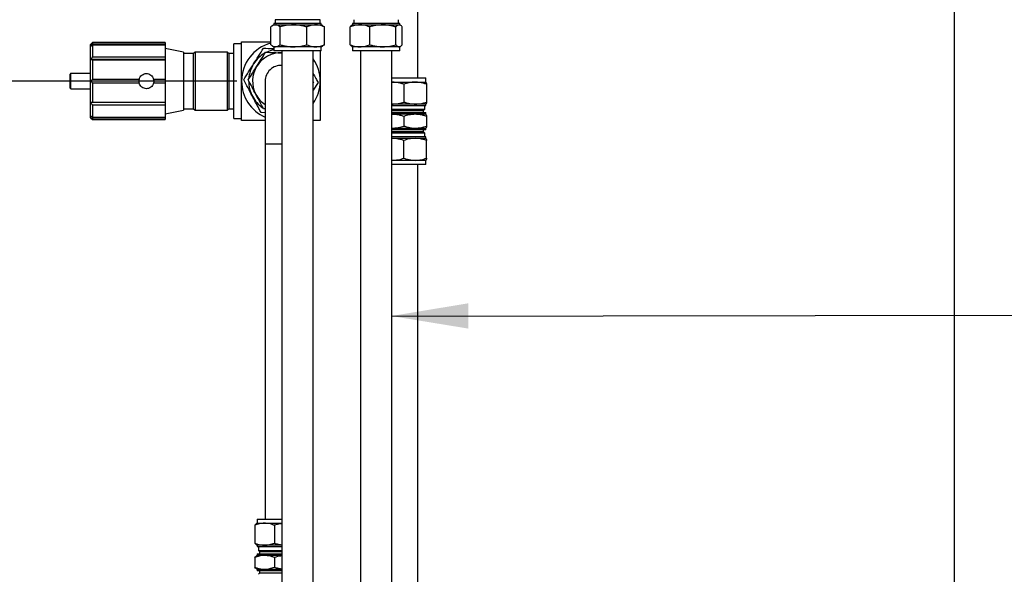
# Paper-space layout 'Sheet1' of a CAD drawing. Header units: millimetres. Extents: x 0 to 23548, y 0 to 16632.
# Tile 100 of 143: x 9489 to 10116, y 6662 to 7015. Entities that reach past the tile are written whole.
import ezdxf

# ---------------------------------------------------------------- set-up
doc = ezdxf.new("R2010")
doc.units = ezdxf.units.MM
doc.linetypes.add('SLD-Sólida', pattern=[0])
doc.layers.add('DETALHAMENTO', color=8, linetype='SLD-Sólida')
doc.styles.add('SLDTEXTSTYLE2', font='CALIBRI.TTF')
doc.styles.get("Standard").update_dxf_attribs({"font": 'CALIBRI.TTF'})
doc.dimstyles.new('SLDDIMSTYLE1', dxfattribs={"dimtxt": 72.8, "dimasz": 49, "dimexe": 0, "dimexo": 0.0625, "dimgap": 18.2, "dimtad": 1, "dimdec": 0, "dimrnd": 1e-09, "dimzin": 12, "dimdsep": 46, "dimtxsty": 'SLDTEXTSTYLE2', "dimsah": 1, "dimcen": 0.09, "dimadec": 0, "dimazin": 3, "dimtfac": 1, "dimtdec": 0, "dimtofl": 0, "dimtmove": 0, "dimatfit": 3, "dimfxl": 0, "dimfrac": 2, "dimtolj": 1, "dimtzin": 12, "dimarcsym": 0})
doc.dimstyles.new('SLDDIMSTYLE3', dxfattribs={"dimtxt": 0.18, "dimasz": 49, "dimexe": 0, "dimexo": 0.0625, "dimgap": 0, "dimtad": 0, "dimtih": 1, "dimtoh": 1, "dimdec": 0, "dimrnd": 1e-09, "dimzin": 0, "dimdsep": 46, "dimtxsty": 'Standard', "dimsah": 1, "dimcen": 0.09, "dimadec": 0, "dimazin": 0, "dimtfac": 49, "dimtdec": 0, "dimtofl": 0, "dimtmove": 0, "dimatfit": 3, "dimfxl": 0, "dimfrac": 2, "dimtolj": 1, "dimtzin": 0, "dimarcsym": 0})

# ---------------------------------------------------------------- blocks, each defined once
blk = doc.blocks.new('_D_11')
at = {"layer": 'DETALHAMENTO', "ltscale": 28}
for p, q in [((9627.58, 6975.51), (9168.79, 6975.51)), ((9196.79, 6975.51), (9196.79, 3414.01)), ((9678.18, 3414.01), (9168.79, 3414.01))]:
    blk.add_line(p, q, dxfattribs=at)
for points in [[(9196.79, 6975.51), (9184.89, 6926.51), (9208.69, 6926.51)], [(9196.79, 3414.01), (9208.69, 3463.01), (9184.89, 3463.01)]]:
    blk.add_solid(points, dxfattribs=at)
at = {"layer": 'DETALHAMENTO', "ltscale": 28, "insert": (9099.73, 5096.28), "char_height": 72.8, "attachment_point": 1, "rotation": 90, "style": 'SLDTEXTSTYLE2'}
blk.add_mtext('3562', dxfattribs=at)
blk = doc.blocks.new('_D_18')
at = {"layer": 'DETALHAMENTO', "ltscale": 28}
for p, q in [((9760.11, 8774.67), (10111.82, 8774.67)), ((10083.82, 8774.67), (10083.82, 3470.01))]:
    blk.add_line(p, q, dxfattribs=at)
for points in [[(10083.82, 8774.67), (10071.92, 8725.67), (10095.72, 8725.67)], [(10083.82, 3470.01), (10095.72, 3519.01), (10071.92, 3519.01)]]:
    blk.add_solid(points, dxfattribs=at)
at = {"layer": 'DETALHAMENTO', "ltscale": 28, "insert": (9986.75, 6023.86), "char_height": 72.8, "attachment_point": 1, "rotation": 90, "style": 'SLDTEXTSTYLE2'}
blk.add_mtext('5305', dxfattribs=at)
blk = doc.blocks.new('_D_20')
at = {"layer": 'DETALHAMENTO', "ltscale": 28}
for p, q in [((9638.18, 8002.93), (8765.58, 8002.93)), ((8793.58, 8002.93), (8793.58, 3414.01)), ((9678.18, 3414.01), (8765.58, 3414.01))]:
    blk.add_line(p, q, dxfattribs=at)
for points in [[(8793.58, 8002.93), (8781.68, 7953.93), (8805.48, 7953.93)], [(8793.58, 3414.01), (8805.48, 3463.01), (8781.68, 3463.01)]]:
    blk.add_solid(points, dxfattribs=at)
at = {"layer": 'DETALHAMENTO', "ltscale": 28, "insert": (8696.51, 5609.99), "char_height": 72.8, "attachment_point": 1, "rotation": 90, "style": 'SLDTEXTSTYLE2'}
blk.add_mtext('4589', dxfattribs=at)
blk = doc.blocks.new('_D_21')
at = {"layer": 'DETALHAMENTO', "ltscale": 28}
for p, q in [((9704.74, 7275.51), (8989.58, 7275.51)), ((9017.58, 3470.01), (9017.58, 7275.51)), ((9728.18, 3470.01), (8989.58, 3470.01))]:
    blk.add_line(p, q, dxfattribs=at)
for points in [[(9017.58, 7275.51), (9005.68, 7226.51), (9029.48, 7226.51)], [(9017.58, 3470.01), (9029.48, 3519.01), (9005.68, 3519.01)]]:
    blk.add_solid(points, dxfattribs=at)
at = {"layer": 'DETALHAMENTO', "ltscale": 28, "insert": (8920.51, 5274.28), "char_height": 72.8, "attachment_point": 1, "rotation": 90, "style": 'SLDTEXTSTYLE2'}
blk.add_mtext('3806', dxfattribs=at)

psp = doc.layouts.new('Sheet1')

# ---------------------------------------------------------------- linework, layer by layer
at = {"color": 7, "linetype": 'SLD-Sólida', "lineweight": 25, "ltscale": 28}
for p, q in [((9742.744, 6977.511), (9742.744, 7235.511)), ((9651.889, 7014.569), (9651.889, 7012.175)), ((9680.246, 7014.569), (9651.889, 7014.569)), ((9680.464, 7014.569), (9680.246, 7014.569)), ((9680.464, 7012.175), (9680.464, 7014.569)), ((9701.889, 7014.569), (9701.889, 7012.175)), ((9730.464, 7012.175), (9730.464, 7014.569)), ((9649.119, 6998.639), (9649.119, 7009.96)), ((9651.176, 7011.3), (9650.198, 7010.735)), ((9651.176, 7012.175), (9651.176, 7011.3)), ((9680.948, 7012.175), (9651.176, 7012.175)), ((9651.176, 7011.3), (9652.08, 7011.3)), ((9652.08, 7011.3), (9663.57, 7011.3)), ((9655.042, 6998.639), (9655.042, 7009.96)), ((9663.57, 7011.3), (9677.666, 7011.3)), ((9672.099, 6998.639), (9672.099, 7009.96)), ((9677.666, 7011.3), (9681.176, 7011.3)), ((9681.176, 7012.175), (9680.948, 7012.175)), ((9681.176, 7011.3), (9681.176, 7012.175)), ((9682.154, 7010.735), (9681.176, 7011.3)), ((9682.138, 7010.707), (9683.233, 7009.96)), ((9683.233, 6998.639), (9683.233, 7009.96)), ((9699.556, 6998.639), (9699.556, 7009.96)), ((9701.176, 7011.3), (9700.739, 7011.047)), ((9701.176, 7012.175), (9701.176, 7011.3)), ((9731.176, 7012.175), (9701.176, 7012.175)), ((9701.176, 7011.3), (9705.821, 7011.3)), ((9705.821, 7011.3), (9720.397, 7011.3)), ((9712.087, 6998.639), (9712.087, 7009.96)), ((9720.397, 7011.3), (9730.752, 7011.3)), ((9728.708, 6998.639), (9728.708, 7009.96)), ((9730.752, 7011.3), (9731.176, 7011.3)), ((9731.176, 7011.3), (9731.176, 7012.175)), ((9731.613, 7011.047), (9731.176, 7011.3)), ((9732.797, 6998.639), (9732.797, 7009.96)), ((9535.801, 7000.011), (9534.576, 6998.786)), ((9534.576, 6997.647), (9534.576, 6998.786)), ((9534.576, 6989.192), (9534.576, 6997.647)), ((9581.896, 7000.011), (9535.801, 7000.011)), ((9535.801, 7000.011), (9535.801, 6999.153)), ((9535.801, 6999.153), (9581.896, 6999.153)), ((9535.801, 6998.414), (9535.801, 6990.862)), ((9581.896, 6998.414), (9535.801, 6998.414)), ((9581.896, 7000.011), (9581.896, 6999.153)), ((9581.896, 6999.153), (9581.896, 6998.414)), ((9581.896, 6998.414), (9581.896, 6990.862)), ((9593.726, 6993.886), (9581.896, 6996.336)), ((9630.576, 6999.261), (9625.576, 6999.261)), ((9625.576, 6951.761), (9625.576, 6999.261)), ((9650.206, 6997.86), (9651.176, 6997.3)), ((9651.176, 6997.3), (9651.176, 6994.675)), ((9652.08, 6997.3), (9651.176, 6997.3)), ((9663.57, 6997.3), (9652.08, 6997.3)), ((9677.666, 6997.3), (9663.57, 6997.3)), ((9681.176, 6997.3), (9677.666, 6997.3)), ((9681.176, 6997.3), (9682.146, 6997.86)), ((9681.176, 6994.675), (9681.176, 6997.3)), ((9700.709, 6997.569), (9701.176, 6997.3)), ((9701.176, 6997.3), (9701.176, 6994.675)), ((9705.821, 6997.3), (9701.176, 6997.3)), ((9720.397, 6997.3), (9705.821, 6997.3)), ((9730.752, 6997.3), (9720.397, 6997.3)), ((9731.176, 6997.3), (9730.752, 6997.3)), ((9731.176, 6997.3), (9731.643, 6997.569)), ((9731.176, 6994.675), (9731.176, 6997.3)), ((9534.576, 6975.511), (9534.576, 6989.192)), ((9581.896, 6989.192), (9534.576, 6989.192)), ((9535.801, 6990.862), (9581.896, 6990.862)), ((9535.801, 6988.927), (9535.801, 6976.707)), ((9581.896, 6988.927), (9535.801, 6988.927)), ((9581.896, 6990.862), (9581.896, 6989.192)), ((9581.896, 6989.192), (9581.896, 6988.927)), ((9581.896, 6988.927), (9581.896, 6976.707)), ((9593.726, 6993.886), (9593.726, 6957.136)), ((9600.096, 6993.15), (9593.726, 6993.15)), ((9600.957, 6994.011), (9600.096, 6993.15)), ((9600.096, 6957.871), (9600.096, 6993.15)), ((9621.531, 6994.011), (9600.957, 6994.011)), ((9600.957, 6994.011), (9600.957, 6957.011)), ((9622.391, 6993.15), (9621.531, 6994.011)), ((9621.531, 6957.011), (9621.531, 6994.011)), ((9625.576, 6993.15), (9622.391, 6993.15)), ((9622.391, 6993.15), (9622.391, 6957.871)), ((9680.948, 6994.675), (9651.176, 6994.675)), ((9656.176, 6994.675), (9656.176, 5503.011)), ((9676.176, 5503.011), (9676.176, 6994.675)), ((9681.176, 6994.675), (9680.948, 6994.675)), ((9731.176, 6994.675), (9701.176, 6994.675)), ((9706.176, 6994.675), (9706.176, 5503.011)), ((9726.176, 5503.011), (9726.176, 6994.675)), ((9521.576, 6971.111), (9521.576, 6979.911)), ((9534.576, 6980.411), (9522.076, 6980.411)), ((9522.076, 6970.611), (9522.076, 6980.411)), ((9535.801, 6976.707), (9565.467, 6976.707)), ((9574.665, 6976.707), (9581.896, 6976.707)), ((9581.896, 6976.707), (9581.896, 6975.511)), ((9726.176, 6977.511), (9747.744, 6977.511)), ((9747.744, 6974.886), (9747.744, 6977.511)), ((9522.076, 6970.611), (9534.576, 6970.611)), ((9565.166, 6975.511), (9534.576, 6975.511)), ((9534.576, 6961.83), (9534.576, 6975.511)), ((9535.801, 6974.315), (9535.801, 6962.095)), ((9565.467, 6974.315), (9535.801, 6974.315)), ((9581.896, 6974.315), (9574.665, 6974.315)), ((9581.896, 6975.511), (9574.966, 6975.511)), ((9581.896, 6975.511), (9581.896, 6974.315)), ((9581.896, 6974.315), (9581.896, 6962.095)), ((9645.576, 6975.511), (9645.576, 6935.511)), ((9676.176, 6975.049), (9676.346, 6974.727)), ((9676.346, 6974.727), (9676.176, 6974.457)), ((9679.231, 6974.618), (9676.176, 6969.76)), ((9726.038, 6974.886), (9741.011, 6974.886)), ((9733.785, 6973.546), (9733.785, 6962.226)), ((9741.011, 6974.886), (9747.744, 6974.886)), ((9747.772, 6974.87), (9747.744, 6974.886)), ((9748.238, 6973.546), (9748.238, 6962.226)), ((9581.896, 6961.83), (9534.576, 6961.83)), ((9534.576, 6953.375), (9534.576, 6961.83)), ((9535.801, 6962.095), (9581.896, 6962.095)), ((9581.896, 6960.16), (9535.801, 6960.16)), ((9535.801, 6960.16), (9535.801, 6952.607)), ((9581.896, 6962.095), (9581.896, 6961.83)), ((9581.896, 6961.83), (9581.896, 6960.16)), ((9581.896, 6960.16), (9581.896, 6952.607)), ((9593.726, 6957.871), (9600.096, 6957.871)), ((9600.096, 6957.871), (9600.957, 6957.011)), ((9621.531, 6957.011), (9622.391, 6957.871)), ((9622.391, 6957.871), (9625.576, 6957.871)), ((9645.576, 6957.875), (9644.513, 6957.916)), ((9741.011, 6960.886), (9726.038, 6960.886)), ((9726.176, 6960.011), (9747.744, 6960.011)), ((9726.176, 6957.616), (9747.032, 6957.616)), ((9747.744, 6960.886), (9741.011, 6960.886)), ((9746.276, 6956.861), (9747.032, 6957.616)), ((9747.032, 6957.616), (9747.032, 6960.011)), ((9747.744, 6960.886), (9747.772, 6960.901)), ((9747.744, 6960.011), (9747.744, 6960.886)), ((9534.576, 6952.236), (9534.576, 6953.375)), ((9534.576, 6952.236), (9535.801, 6951.011)), ((9535.801, 6952.607), (9581.896, 6952.607)), ((9581.896, 6951.868), (9535.801, 6951.868)), ((9535.801, 6951.868), (9535.801, 6951.011)), ((9535.801, 6951.011), (9581.896, 6951.011)), ((9581.896, 6954.686), (9593.726, 6957.136)), ((9581.896, 6952.607), (9581.896, 6951.868)), ((9581.896, 6951.868), (9581.896, 6951.011)), ((9600.957, 6957.011), (9621.531, 6957.011)), ((9625.576, 6951.761), (9630.576, 6951.761)), ((9645.576, 6955.374), (9642.976, 6955.472)), ((9741.011, 6954.411), (9726.038, 6954.411)), ((9726.176, 6956.861), (9746.276, 6956.861)), ((9726.176, 6955.511), (9747.744, 6955.511)), ((9733.785, 6953.071), (9733.785, 6946.951)), ((9747.744, 6954.411), (9741.011, 6954.411)), ((9746.276, 6955.511), (9746.276, 6956.861)), ((9747.744, 6954.411), (9747.744, 6955.511)), ((9747.772, 6954.395), (9747.744, 6954.411)), ((9748.238, 6953.071), (9748.238, 6946.951)), ((9680.576, 6950.511), (9676.176, 6950.511)), ((9726.038, 6945.611), (9741.011, 6945.611)), ((9741.011, 6945.611), (9747.744, 6945.611)), ((9747.744, 6945.611), (9747.772, 6945.626)), ((9747.744, 6944.511), (9747.744, 6945.611)), ((9726.038, 6939.136), (9741.011, 6939.136)), ((9747.744, 6944.511), (9726.176, 6944.511)), ((9733.557, 6943.161), (9726.176, 6943.161)), ((9733.603, 6942.405), (9726.176, 6942.405)), ((9733.646, 6940.011), (9726.176, 6940.011)), ((9746.276, 6943.161), (9733.557, 6943.161)), ((9747.032, 6942.405), (9733.603, 6942.405)), ((9747.744, 6940.011), (9733.646, 6940.011)), ((9741.011, 6939.136), (9747.744, 6939.136)), ((9746.276, 6943.161), (9746.276, 6944.511)), ((9747.032, 6942.405), (9746.276, 6943.161)), ((9747.032, 6940.011), (9747.032, 6942.405)), ((9747.744, 6939.136), (9747.744, 6940.011)), ((9747.772, 6939.12), (9747.744, 6939.136)), ((9645.576, 6935.511), (9645.576, 6697.011)), ((9656.176, 6935.511), (9645.576, 6935.511)), ((9733.785, 6926.476), (9733.785, 6937.796)), ((9748.238, 6926.476), (9748.238, 6937.796)), ((9741.011, 6925.136), (9726.038, 6925.136)), ((9733.646, 6922.511), (9726.176, 6922.511)), ((9747.744, 6922.511), (9733.646, 6922.511)), ((9747.744, 6925.136), (9741.011, 6925.136)), ((9742.744, 5430.847), (9742.744, 6922.511)), ((9747.744, 6925.136), (9747.772, 6925.151)), ((9747.744, 6922.511), (9747.744, 6925.136)), ((9640.576, 6694.386), (9640.126, 6694.126)), ((9640.576, 6697.011), (9640.576, 6694.386)), ((9640.576, 6697.011), (9656.176, 6697.011)), ((9640.576, 6694.386), (9645.182, 6694.386)), ((9645.182, 6694.386), (9656.176, 6694.386)), ((9638.938, 6693.046), (9638.938, 6681.726)), ((9651.426, 6693.046), (9651.426, 6681.726)), ((9640.126, 6680.646), (9640.576, 6680.386)), ((9640.576, 6680.386), (9640.576, 6679.511)), ((9645.182, 6680.386), (9640.576, 6680.386)), ((9640.576, 6679.511), (9656.176, 6679.511)), ((9641.289, 6679.511), (9641.289, 6677.116)), ((9641.289, 6677.116), (9642.044, 6676.361)), ((9641.289, 6677.116), (9656.176, 6677.116)), ((9642.044, 6676.361), (9642.044, 6675.011)), ((9642.044, 6676.361), (9656.176, 6676.361)), ((9656.176, 6680.386), (9645.182, 6680.386)), ((9638.938, 6672.571), (9638.938, 6666.451)), ((9640.576, 6673.911), (9640.126, 6673.651)), ((9640.576, 6675.011), (9640.576, 6673.911)), ((9640.576, 6675.011), (9656.176, 6675.011)), ((9645.182, 6673.911), (9640.576, 6673.911)), ((9656.176, 6673.911), (9645.182, 6673.911)), ((9651.426, 6672.571), (9651.426, 6666.451)), ((9640.126, 6665.371), (9640.576, 6665.111)), ((9640.576, 6665.111), (9640.576, 6664.011)), ((9640.576, 6665.111), (9645.182, 6665.111)), ((9656.176, 6664.011), (9640.576, 6664.011)), ((9642.044, 6664.011), (9642.044, 6662.661)), ((9645.182, 6665.111), (9656.176, 6665.111)), ((9642.044, 6662.661), (9641.289, 6661.905)), ((9652.334, 6662.661), (9642.044, 6662.661)), ((9656.176, 6662.661), (9652.334, 6662.661))]:
    psp.add_line(p, q, dxfattribs=at)
at = {"color": 7, "linetype": 'SLD-Sólida', "lineweight": 25, "ltscale": 784}
for centre, radius, start, end in [((9655.576, 6975.511), 25, 104.968205, 180), ((9655.576, 6975.511), 20.5, 102.394064, 116.026632), ((9655.576, 6975.511), 20.5, 119.635911, 147.838894), ((9655.576, 6975.511), 18, 87.838894, 147.838894), ((9655.576, 6975.511), 25, 0, 34.512763), ((9655.576, 6975.511), 20.5, 147.838894, 176.026632), ((9655.576, 6975.511), 18, 147.838894, 207.838894), ((9655.576, 6975.511), 10, 86.560187, 180), ((9522.076, 6979.911), 0.5, 90, 180), ((9567.75, 6975.496), 2.584, 152.06191, 179.674155), ((9572.383, 6975.496), 2.584, 0.325845, 27.93809), ((9522.076, 6971.111), 0.5, 180, 270), ((9567.75, 6975.526), 2.584, 180.325845, 207.93809), ((9572.383, 6975.526), 2.584, 332.06191, 359.674155), ((9655.576, 6975.511), 25, 180, 246.421822), ((9655.576, 6975.511), 20.5, 179.635911, 207.838894), ((9655.576, 6975.511), 25, 325.487237, 0), ((9655.576, 6975.511), 20.5, 207.838894, 236.026632), ((9655.576, 6975.511), 18, 207.838894, 236.251011)]:
    psp.add_arc(centre, radius, start, end, dxfattribs=at)
at = {"color": 7, "linetype": 'SLD-Sólida', "lineweight": 25, "ltscale": 28}
for points, knots in [([(9652.08, 7011.3), (9651.543, 7011.221), (9650.54, 7011.073), (9649.57, 7010.313), (9649.119, 7009.96)], [0, 0, 0, 0, 0.5352511, 1, 1, 1, 1]), ([(9655.042, 7009.96), (9654.748, 7010.19), (9654.185, 7010.634), (9653.198, 7011.164), (9652.499, 7011.249), (9652.08, 7011.3)], [0, 0, 0, 0, 0.3030737, 0.5821129, 1, 1, 1, 1]), ([(9663.57, 7011.3), (9662.023, 7011.221), (9659.133, 7011.073), (9656.34, 7010.313), (9655.042, 7009.96)], [0, 0, 0, 0, 0.5352511, 1, 1, 1, 1]), ([(9672.099, 7009.96), (9671.254, 7010.19), (9669.632, 7010.634), (9666.788, 7011.164), (9664.776, 7011.249), (9663.57, 7011.3)], [0, 0, 0, 0, 0.3030737, 0.5821129, 1, 1, 1, 1]), ([(9677.666, 7011.3), (9676.656, 7011.221), (9674.77, 7011.073), (9672.946, 7010.313), (9672.099, 7009.96)], [0, 0, 0, 0, 0.5352511, 1, 1, 1, 1]), ([(9683.233, 7009.96), (9682.682, 7010.19), (9681.623, 7010.634), (9679.767, 7011.164), (9678.453, 7011.249), (9677.666, 7011.3)], [0, 0, 0, 0, 0.30307373, 0.58211286, 1, 1, 1, 1]), ([(9705.821, 7011.3), (9704.685, 7011.221), (9702.562, 7011.073), (9700.51, 7010.313), (9699.556, 7009.96)], [0, 0, 0, 0, 0.5352511, 1, 1, 1, 1]), ([(9699.556, 7009.96), (9699.758, 7010.183), (9700.148, 7010.612), (9700.544, 7010.989), (9700.738, 7011.046), (9700.74, 7011.046)], [0, 0, 0, 0, 0.5186448, 0.9961595, 1, 1, 1, 1]), ([(9712.087, 7009.96), (9711.467, 7010.19), (9710.275, 7010.634), (9708.186, 7011.164), (9706.708, 7011.249), (9705.821, 7011.3)], [0, 0, 0, 0, 0.3030737, 0.5821129, 1, 1, 1, 1]), ([(9720.397, 7011.3), (9718.89, 7011.221), (9716.074, 7011.073), (9713.352, 7010.313), (9712.087, 7009.96)], [0, 0, 0, 0, 0.5352511, 1, 1, 1, 1]), ([(9728.708, 7009.96), (9727.885, 7010.19), (9726.304, 7010.634), (9723.533, 7011.164), (9721.573, 7011.249), (9720.397, 7011.3)], [0, 0, 0, 0, 0.3030737, 0.5821129, 1, 1, 1, 1]), ([(9730.752, 7011.3), (9730.381, 7011.221), (9729.689, 7011.073), (9729.019, 7010.313), (9728.708, 7009.96)], [0, 0, 0, 0, 0.5352511, 1, 1, 1, 1]), ([(9732.797, 7009.96), (9732.594, 7010.19), (9732.206, 7010.634), (9731.524, 7011.164), (9731.041, 7011.249), (9730.752, 7011.3)], [0, 0, 0, 0, 0.3030737, 0.5821129, 1, 1, 1, 1]), ([(9534.576, 6997.647), (9534.799, 6997.925), (9535.203, 6998.431), (9535.616, 6998.93), (9535.801, 6999.153)], [0, 0, 0, 0, 0.5516899, 1, 1, 1, 1]), ([(9535.801, 6998.414), (9535.567, 6998.27), (9535.154, 6998.015), (9534.75, 6997.758), (9534.576, 6997.647)], [0, 0, 0, 0, 0.5682694, 1, 1, 1, 1]), ([(9630.576, 6975.511), (9630.576, 6977.617), (9630.576, 6981.944), (9630.576, 6987.447), (9630.576, 6992.17), (9630.576, 6996.234), (9630.576, 6999.031), (9630.576, 7000.511)], [0, 0, 0, 0, 0.2441116, 0.5017201, 0.6508435, 0.815189, 1, 1, 1, 1]), ([(9630.576, 7000.511), (9632.431, 7000.511), (9635.895, 7000.511), (9640.919, 7000.511), (9645.239, 7000.511), (9647.947, 7000.511), (9649.119, 7000.511)], [0, 0, 0, 0, 0.3088197, 0.5765993, 0.8166969, 1, 1, 1, 1]), ([(9638.222, 6986.423), (9639.273, 6988.094), (9641.379, 6991.444), (9643.473, 6994.774), (9644.522, 6996.443)], [0, 0, 0, 0, 0.49905677, 1, 1, 1, 1]), ([(9644.522, 6996.443), (9646.483, 6996.369), (9648.696, 6996.285), (9650.922, 6996.201), (9651.176, 6996.191)], [0, 0, 0, 0, 0.8859669, 1, 1, 1, 1]), ([(9649.119, 6998.639), (9649.412, 6998.409), (9649.976, 6997.966), (9650.963, 6997.435), (9651.662, 6997.35), (9652.08, 6997.3)], [0, 0, 0, 0, 0.3030737, 0.5821129, 1, 1, 1, 1]), ([(9652.08, 6997.3), (9652.617, 6997.379), (9653.621, 6997.526), (9654.591, 6998.286), (9655.042, 6998.639)], [0, 0, 0, 0, 0.5352511, 1, 1, 1, 1]), ([(9655.042, 6998.639), (9655.886, 6998.409), (9657.508, 6997.966), (9660.352, 6997.435), (9662.364, 6997.35), (9663.57, 6997.3)], [0, 0, 0, 0, 0.3030737, 0.5821129, 1, 1, 1, 1]), ([(9663.57, 6997.3), (9665.117, 6997.379), (9668.007, 6997.526), (9670.8, 6998.286), (9672.099, 6998.639)], [0, 0, 0, 0, 0.5352511, 1, 1, 1, 1]), ([(9672.099, 6998.639), (9672.65, 6998.409), (9673.709, 6997.966), (9675.565, 6997.435), (9676.878, 6997.35), (9677.666, 6997.3)], [0, 0, 0, 0, 0.3030737, 0.5821129, 1, 1, 1, 1]), ([(9677.666, 6997.3), (9678.676, 6997.379), (9680.562, 6997.526), (9682.386, 6998.286), (9683.233, 6998.639)], [0, 0, 0, 0, 0.5352511, 1, 1, 1, 1]), ([(9683.233, 6998.639), (9682.941, 6998.395), (9682.579, 6998.093), (9682.209, 6997.909), (9682.138, 6997.873)], [0, 0, 0, 0, 0.8087089, 1, 1, 1, 1]), ([(9699.556, 6998.639), (9700.176, 6998.409), (9701.368, 6997.966), (9703.457, 6997.435), (9704.935, 6997.35), (9705.821, 6997.3)], [0, 0, 0, 0, 0.30307373, 0.58211286, 1, 1, 1, 1]), ([(9700.739, 6997.621), (9700.657, 6997.646), (9700.255, 6997.772), (9699.866, 6998.255), (9699.556, 6998.639)], [0, 0, 0, 0, 0.2032095, 1, 1, 1, 1]), ([(9705.821, 6997.3), (9706.958, 6997.379), (9709.081, 6997.526), (9711.133, 6998.286), (9712.087, 6998.639)], [0, 0, 0, 0, 0.5352511, 1, 1, 1, 1]), ([(9712.087, 6998.639), (9712.91, 6998.409), (9714.49, 6997.966), (9717.262, 6997.435), (9719.222, 6997.35), (9720.397, 6997.3)], [0, 0, 0, 0, 0.3030737, 0.5821129, 1, 1, 1, 1]), ([(9720.397, 6997.3), (9721.905, 6997.379), (9724.721, 6997.526), (9727.443, 6998.286), (9728.708, 6998.639)], [0, 0, 0, 0, 0.5352511, 1, 1, 1, 1]), ([(9728.708, 6998.639), (9728.91, 6998.409), (9729.299, 6997.966), (9729.981, 6997.435), (9730.463, 6997.35), (9730.752, 6997.3)], [0, 0, 0, 0, 0.3030737, 0.5821129, 1, 1, 1, 1]), ([(9730.752, 6997.3), (9731.123, 6997.379), (9731.816, 6997.526), (9732.486, 6998.286), (9732.797, 6998.639)], [0, 0, 0, 0, 0.5352511, 1, 1, 1, 1]), ([(9534.576, 6989.192), (9534.799, 6989.5), (9535.203, 6990.06), (9535.616, 6990.614), (9535.801, 6990.862)], [0, 0, 0, 0, 0.5516899, 1, 1, 1, 1]), ([(9535.801, 6988.927), (9535.567, 6988.977), (9535.154, 6989.064), (9534.75, 6989.153), (9534.576, 6989.192)], [0, 0, 0, 0, 0.5682694, 1, 1, 1, 1]), ([(9640.338, 6985.092), (9641.261, 6986.56), (9643.112, 6989.504), (9644.949, 6992.425), (9645.87, 6993.89)], [0, 0, 0, 0, 0.4987783, 1, 1, 1, 1]), ([(9645.87, 6993.89), (9647.591, 6993.825), (9651.04, 6993.695), (9654.514, 6993.564), (9656.255, 6993.498)], [0, 0, 0, 0, 0.4989526, 1, 1, 1, 1]), ([(9680.576, 6994.675), (9680.576, 6993.117), (9680.576, 6990.091), (9680.576, 6985.347), (9680.576, 6980.511), (9680.576, 6977.163), (9680.576, 6975.511)], [0, 0, 0, 0, 0.2512546, 0.4884015, 0.747445, 1, 1, 1, 1]), ([(9631.922, 6976.403), (9632.967, 6978.066), (9635.061, 6981.396), (9637.167, 6984.746), (9638.222, 6986.423)], [0, 0, 0, 0, 0.4991894, 1, 1, 1, 1]), ([(9634.806, 6976.295), (9635.723, 6977.752), (9637.56, 6980.674), (9639.411, 6983.618), (9640.338, 6985.092)], [0, 0, 0, 0, 0.4989526, 1, 1, 1, 1]), ([(9534.576, 6975.511), (9534.799, 6975.732), (9535.203, 6976.133), (9535.616, 6976.529), (9535.801, 6976.707)], [0, 0, 0, 0, 0.5516899, 1, 1, 1, 1]), ([(9565.467, 6976.707), (9565.649, 6977.223), (9566.013, 6978.257), (9567.162, 6979.461), (9568.563, 6980.197), (9570.107, 6980.435), (9571.635, 6980.179), (9573.021, 6979.414), (9574.13, 6978.233), (9574.485, 6977.22), (9574.665, 6976.707)], [0, 0, 0, 0, 0.1291658, 0.2583759, 0.3862779, 0.4999941, 0.6234467, 0.7468382, 0.8718277, 1, 1, 1, 1]), ([(9637.449, 6965.938), (9636.527, 6967.684), (9634.679, 6971.182), (9632.842, 6974.661), (9631.922, 6976.403)], [0, 0, 0, 0, 0.4990568, 1, 1, 1, 1]), ([(9639.659, 6967.105), (9638.85, 6968.639), (9637.226, 6971.713), (9635.614, 6974.765), (9634.806, 6976.295)], [0, 0, 0, 0, 0.49877834, 1, 1, 1, 1]), ([(9676.176, 6980.402), (9676.734, 6979.347), (9677.755, 6977.412), (9678.77, 6975.491), (9679.231, 6974.618)], [0, 0, 0, 0, 0.5456758, 1, 1, 1, 1]), ([(9535.801, 6974.315), (9535.567, 6974.54), (9535.154, 6974.937), (9534.75, 6975.338), (9534.576, 6975.511)], [0, 0, 0, 0, 0.5682694, 1, 1, 1, 1]), ([(9574.665, 6974.315), (9574.483, 6973.798), (9574.119, 6972.764), (9572.97, 6971.561), (9571.57, 6970.825), (9570.025, 6970.586), (9568.498, 6970.843), (9567.112, 6971.608), (9566.003, 6972.789), (9565.647, 6973.802), (9565.467, 6974.315)], [0, 0, 0, 0, 0.1291658, 0.2583759, 0.3862779, 0.4999941, 0.6234467, 0.7468382, 0.8718277, 1, 1, 1, 1]), ([(9630.576, 6950.511), (9630.576, 6952.366), (9630.576, 6955.83), (9630.576, 6960.852), (9630.576, 6965.674), (9630.576, 6970.511), (9630.576, 6973.858), (9630.576, 6975.511)], [0, 0, 0, 0, 0.2313844, 0.4320193, 0.6119134, 0.8084177, 1, 1, 1, 1]), ([(9680.576, 6975.511), (9680.576, 6973.405), (9680.576, 6969.077), (9680.576, 6963.575), (9680.576, 6958.852), (9680.576, 6954.788), (9680.576, 6951.991), (9680.576, 6950.511)], [0, 0, 0, 0, 0.2441116, 0.5017201, 0.6508435, 0.815189, 1, 1, 1, 1]), ([(9733.785, 6973.546), (9733.018, 6973.777), (9731.545, 6974.22), (9728.961, 6974.751), (9727.134, 6974.835), (9726.038, 6974.886)], [0, 0, 0, 0, 0.30307373, 0.58211286, 1, 1, 1, 1]), ([(9741.011, 6974.886), (9739.701, 6974.807), (9737.252, 6974.659), (9734.885, 6973.899), (9733.785, 6973.546)], [0, 0, 0, 0, 0.5352511, 1, 1, 1, 1]), ([(9748.238, 6973.546), (9747.522, 6973.777), (9746.148, 6974.22), (9743.738, 6974.751), (9742.033, 6974.835), (9741.011, 6974.886)], [0, 0, 0, 0, 0.3030737, 0.5821129, 1, 1, 1, 1]), ([(9747.717, 6974.886), (9747.812, 6974.807), (9747.988, 6974.659), (9748.158, 6973.899), (9748.238, 6973.546)], [0, 0, 0, 0, 0.5352511, 1, 1, 1, 1]), ([(9642.976, 6955.472), (9642.515, 6956.345), (9640.679, 6959.82), (9638.832, 6963.318), (9637.449, 6965.938)], [0, 0, 0, 0, 0.2513056, 1, 1, 1, 1]), ([(9644.513, 6957.916), (9644.107, 6958.683), (9642.498, 6961.73), (9640.874, 6964.805), (9639.659, 6967.105)], [0, 0, 0, 0, 0.2516904, 1, 1, 1, 1]), ([(9534.576, 6961.83), (9534.799, 6961.879), (9535.203, 6961.968), (9535.616, 6962.055), (9535.801, 6962.095)], [0, 0, 0, 0, 0.5516899, 1, 1, 1, 1]), ([(9535.801, 6960.16), (9535.567, 6960.474), (9535.154, 6961.028), (9534.75, 6961.588), (9534.576, 6961.83)], [0, 0, 0, 0, 0.5682694, 1, 1, 1, 1]), ([(9726.038, 6960.886), (9727.443, 6960.965), (9730.068, 6961.112), (9732.606, 6961.872), (9733.785, 6962.226)], [0, 0, 0, 0, 0.5352511, 1, 1, 1, 1]), ([(9733.785, 6962.226), (9734.5, 6961.995), (9735.875, 6961.552), (9738.285, 6961.021), (9739.989, 6960.936), (9741.011, 6960.886)], [0, 0, 0, 0, 0.3030737, 0.5821129, 1, 1, 1, 1]), ([(9741.011, 6960.886), (9742.322, 6960.965), (9744.771, 6961.112), (9747.138, 6961.872), (9748.238, 6962.226)], [0, 0, 0, 0, 0.5352511, 1, 1, 1, 1]), ([(9748.238, 6962.226), (9748.186, 6961.995), (9748.087, 6961.552), (9747.914, 6961.021), (9747.791, 6960.936), (9747.717, 6960.886)], [0, 0, 0, 0, 0.30307373, 0.58211286, 1, 1, 1, 1]), ([(9534.576, 6953.375), (9534.799, 6953.233), (9535.203, 6952.976), (9535.616, 6952.721), (9535.801, 6952.607)], [0, 0, 0, 0, 0.5516899, 1, 1, 1, 1]), ([(9535.801, 6951.868), (9535.567, 6952.152), (9535.154, 6952.651), (9534.75, 6953.157), (9534.576, 6953.375)], [0, 0, 0, 0, 0.5682694, 1, 1, 1, 1]), ([(9733.785, 6953.071), (9733.018, 6953.302), (9731.545, 6953.745), (9728.961, 6954.276), (9727.134, 6954.36), (9726.038, 6954.411)], [0, 0, 0, 0, 0.3030737, 0.5821129, 1, 1, 1, 1]), ([(9741.011, 6954.411), (9739.701, 6954.332), (9737.252, 6954.184), (9734.885, 6953.424), (9733.785, 6953.071)], [0, 0, 0, 0, 0.5352511, 1, 1, 1, 1]), ([(9748.238, 6953.071), (9747.522, 6953.302), (9746.148, 6953.745), (9743.738, 6954.276), (9742.033, 6954.36), (9741.011, 6954.411)], [0, 0, 0, 0, 0.3030737, 0.5821129, 1, 1, 1, 1]), ([(9747.717, 6954.411), (9747.812, 6954.332), (9747.988, 6954.184), (9748.158, 6953.424), (9748.238, 6953.071)], [0, 0, 0, 0, 0.5352511, 1, 1, 1, 1]), ([(9645.576, 6950.511), (9644.631, 6950.511), (9642.422, 6950.511), (9638.92, 6950.511), (9634.852, 6950.511), (9632.056, 6950.511), (9630.576, 6950.511)], [0, 0, 0, 0, 0.1827641, 0.4273436, 0.6968889, 1, 1, 1, 1]), ([(9726.038, 6945.611), (9727.443, 6945.69), (9730.068, 6945.837), (9732.606, 6946.597), (9733.785, 6946.951)], [0, 0, 0, 0, 0.5352511, 1, 1, 1, 1]), ([(9733.785, 6946.951), (9734.5, 6946.72), (9735.875, 6946.277), (9738.285, 6945.746), (9739.989, 6945.661), (9741.011, 6945.611)], [0, 0, 0, 0, 0.3030737, 0.5821129, 1, 1, 1, 1]), ([(9741.011, 6945.611), (9742.322, 6945.69), (9744.771, 6945.837), (9747.138, 6946.597), (9748.238, 6946.951)], [0, 0, 0, 0, 0.5352511, 1, 1, 1, 1]), ([(9748.238, 6946.951), (9748.186, 6946.72), (9748.087, 6946.277), (9747.914, 6945.746), (9747.791, 6945.661), (9747.717, 6945.611)], [0, 0, 0, 0, 0.3030737, 0.5821129, 1, 1, 1, 1]), ([(9733.785, 6937.796), (9733.018, 6938.027), (9731.545, 6938.47), (9728.961, 6939.001), (9727.134, 6939.085), (9726.038, 6939.136)], [0, 0, 0, 0, 0.30307373, 0.58211286, 1, 1, 1, 1]), ([(9741.011, 6939.136), (9739.701, 6939.057), (9737.252, 6938.909), (9734.885, 6938.149), (9733.785, 6937.796)], [0, 0, 0, 0, 0.5352511, 1, 1, 1, 1]), ([(9748.238, 6937.796), (9747.522, 6938.027), (9746.148, 6938.47), (9743.738, 6939.001), (9742.033, 6939.085), (9741.011, 6939.136)], [0, 0, 0, 0, 0.3030737, 0.5821129, 1, 1, 1, 1]), ([(9747.717, 6939.136), (9747.812, 6939.057), (9747.988, 6938.909), (9748.158, 6938.149), (9748.238, 6937.796)], [0, 0, 0, 0, 0.5352511, 1, 1, 1, 1]), ([(9726.038, 6925.136), (9727.443, 6925.215), (9730.068, 6925.362), (9732.606, 6926.122), (9733.785, 6926.476)], [0, 0, 0, 0, 0.5352511, 1, 1, 1, 1]), ([(9733.785, 6926.476), (9734.5, 6926.245), (9735.875, 6925.802), (9738.285, 6925.271), (9739.989, 6925.186), (9741.011, 6925.136)], [0, 0, 0, 0, 0.3030737, 0.5821129, 1, 1, 1, 1]), ([(9741.011, 6925.136), (9742.322, 6925.215), (9744.771, 6925.362), (9747.138, 6926.122), (9748.238, 6926.476)], [0, 0, 0, 0, 0.5352511, 1, 1, 1, 1]), ([(9748.238, 6926.476), (9748.186, 6926.245), (9748.087, 6925.802), (9747.914, 6925.271), (9747.791, 6925.186), (9747.717, 6925.136)], [0, 0, 0, 0, 0.3030737, 0.5821129, 1, 1, 1, 1]), ([(9645.182, 6694.386), (9644.049, 6694.307), (9641.934, 6694.159), (9639.888, 6693.399), (9638.938, 6693.046)], [0, 0, 0, 0, 0.5352511, 1, 1, 1, 1]), ([(9651.426, 6693.046), (9650.807, 6693.277), (9649.62, 6693.72), (9647.538, 6694.251), (9646.065, 6694.335), (9645.182, 6694.386)], [0, 0, 0, 0, 0.3030737, 0.5821129, 1, 1, 1, 1]), ([(9638.938, 6693.046), (9639.143, 6693.281), (9639.536, 6693.731), (9639.939, 6694), (9640.131, 6694.128)], [0, 0, 0, 0, 0.5226253, 1, 1, 1, 1]), ([(9656.176, 6694.059), (9655.865, 6694.035), (9654.249, 6693.909), (9652.687, 6693.432), (9651.426, 6693.046)], [0, 0, 0, 0, 0.1924501, 1, 1, 1, 1]), ([(9638.938, 6681.726), (9639.556, 6681.495), (9640.744, 6681.052), (9642.826, 6680.521), (9644.299, 6680.436), (9645.182, 6680.386)], [0, 0, 0, 0, 0.3030737, 0.5821129, 1, 1, 1, 1]), ([(9640.132, 6680.71), (9640.051, 6680.735), (9639.645, 6680.86), (9639.253, 6681.34), (9638.938, 6681.726)], [0, 0, 0, 0, 0.1980769, 1, 1, 1, 1]), ([(9645.182, 6680.386), (9646.314, 6680.465), (9648.43, 6680.612), (9650.475, 6681.372), (9651.426, 6681.726)], [0, 0, 0, 0, 0.5352511, 1, 1, 1, 1]), ([(9651.426, 6681.726), (9652.249, 6681.49), (9653.814, 6681.043), (9655.417, 6680.776), (9656.176, 6680.649)], [0, 0, 0, 0, 0.525959, 1, 1, 1, 1]), ([(9645.182, 6673.911), (9644.049, 6673.832), (9641.934, 6673.684), (9639.888, 6672.924), (9638.938, 6672.571)], [0, 0, 0, 0, 0.5352511, 1, 1, 1, 1]), ([(9638.938, 6672.571), (9639.143, 6672.806), (9639.536, 6673.256), (9639.939, 6673.525), (9640.131, 6673.653)], [0, 0, 0, 0, 0.5226253, 1, 1, 1, 1]), ([(9651.426, 6672.571), (9650.807, 6672.802), (9649.62, 6673.245), (9647.538, 6673.776), (9646.065, 6673.86), (9645.182, 6673.911)], [0, 0, 0, 0, 0.3030737, 0.5821129, 1, 1, 1, 1]), ([(9656.176, 6673.584), (9655.865, 6673.56), (9654.249, 6673.434), (9652.687, 6672.957), (9651.426, 6672.571)], [0, 0, 0, 0, 0.1924501, 1, 1, 1, 1]), ([(9638.938, 6666.451), (9639.556, 6666.22), (9640.744, 6665.777), (9642.826, 6665.246), (9644.299, 6665.161), (9645.182, 6665.111)], [0, 0, 0, 0, 0.3030737, 0.5821129, 1, 1, 1, 1]), ([(9640.132, 6665.435), (9640.051, 6665.46), (9639.645, 6665.585), (9639.253, 6666.065), (9638.938, 6666.451)], [0, 0, 0, 0, 0.1980769, 1, 1, 1, 1]), ([(9645.182, 6665.111), (9646.314, 6665.19), (9648.43, 6665.337), (9650.475, 6666.097), (9651.426, 6666.451)], [0, 0, 0, 0, 0.5352511, 1, 1, 1, 1]), ([(9651.426, 6666.451), (9652.249, 6666.215), (9653.814, 6665.768), (9655.417, 6665.501), (9656.176, 6665.374)], [0, 0, 0, 0, 0.525959, 1, 1, 1, 1])]:
    psp.add_open_spline(points, degree=3, knots=knots, dxfattribs=at)

# ---------------------------------------------------------------- dimensions: what is measured, and where the dimension line sits
at = {"layer": 'DETALHAMENTO', "ltscale": 28}
for base, p1, p2, picture, middle in [((10083.822, 3470.011), (9732.108, 8774.675), (9756.176, 3470.011), '_D_18', (10083.822, 6122.343)), ((8793.576, 3414.011), (9666.176, 8002.932), (9706.176, 3414.011), '_D_20', (8793.576, 5708.471)), ((9017.576242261, 7275.510817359), (9756.176242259, 3470.010817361), (9732.744389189, 7275.510817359), '_D_21', (9017.576242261, 5372.76081736)), ((9196.792982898, 3414.010817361), (9655.576242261, 6975.510817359), (9706.176242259, 3414.010817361), '_D_11', (9196.792982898, 5194.76081736))]:
    dim = psp.add_linear_dim(base=base, p1=p1, p2=p2, angle=90, dimstyle='SLDDIMSTYLE1', dxfattribs=at)
    dim.commit()
    dim.dimension.update_dxf_attribs({"geometry": picture, "text_midpoint": middle, "dimtype": 160})

# ---------------------------------------------------------------- leaders
psp.add_leader([(9725.832, 6826.132), (10212.029, 6826.786)], dimstyle='SLDDIMSTYLE3', dxfattribs=at)

doc.saveas('drawing.dxf')
